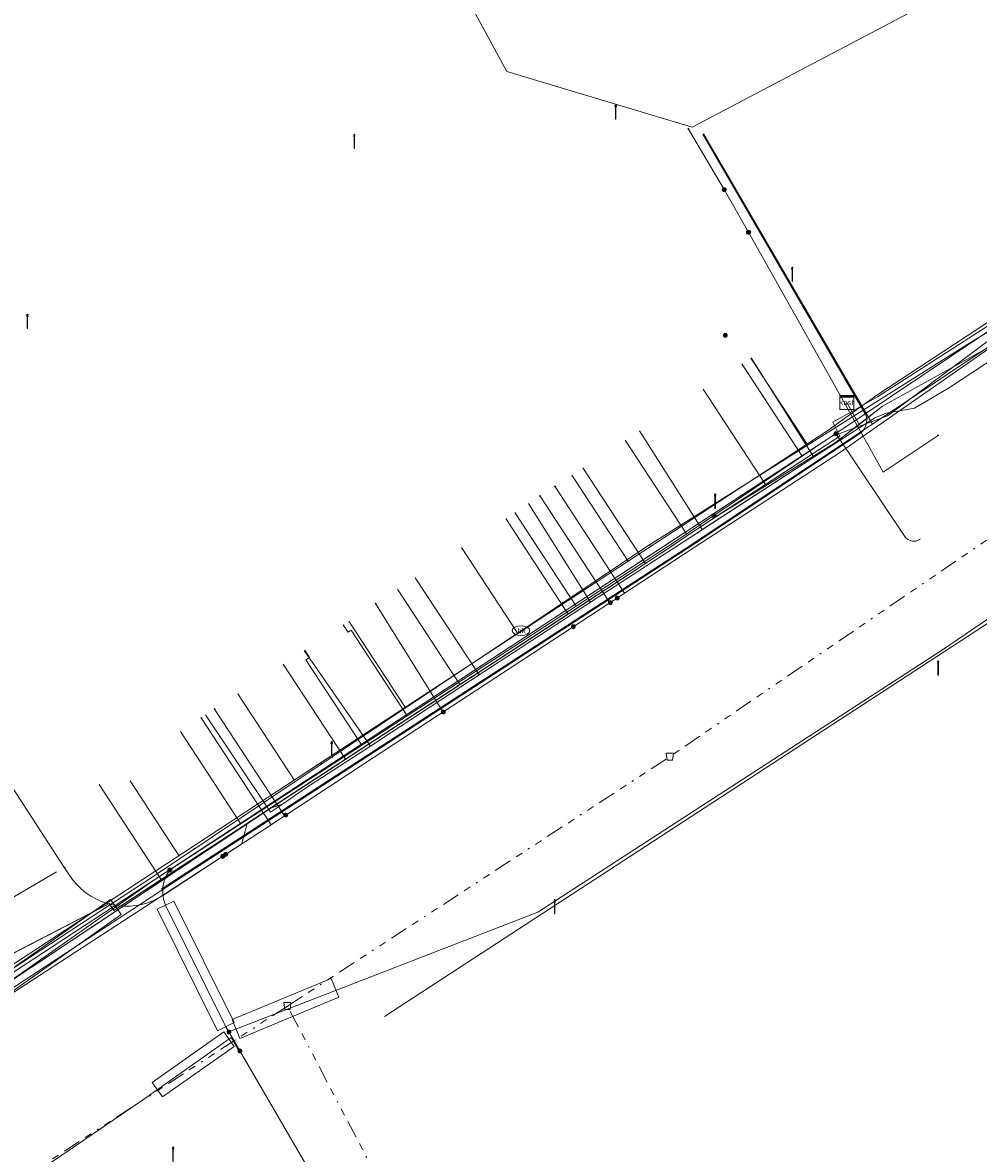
# Model space of a CAD drawing. Header units: metres. Extents: x 154975 to 155642, y 461260 to 461877.
# Tile 49 of 95: x 155363 to 155417, y 461466 to 461530. Entities that reach past the tile are written whole.
import ezdxf
from ezdxf.enums import TextEntityAlignment as Align
from ezdxf.lldxf.tags import DXFTag

# ---------------------------------------------------------------- set-up
doc = ezdxf.new("R2010")
doc.units = ezdxf.units.M
doc.linetypes.add('RI-OVERIG-SO', pattern=[17, 5, -2, 2, -2, 0, -2, 2, -2])
for name, color, linetype, lineweight, true_color in [('B-WE-KL-DATA-G', 3, 'KL-DATA-SO', 18, 0x00ff00), ('B-WE-KL-DATA_DUCT-G', 3, 'Continuous', 18, 0x00ff00), ('B-WE-KL-DATA_HULPSTUK-S', 3, 'Continuous', 18, 0x00ff00), ('B-WE-KL-DATA_KABELBED-G', 3, 'Continuous', 18, 0x00ff00), ('B-WE-KL-DATA_MANTELBUIS-G', 3, 'Continuous', 18, 0x00ff00), ('B-WE-KL-ET_LS-G', 1, 'KL-LS-SO', 18, 0xff0000), ('B-WE-KL-ET_LS-S', 1, 'Continuous', 18, 0xff0000), ('B-WE-KL-ET_LS_HULPSTUK-S', 1, 'Continuous', 18, 0xff0000), ('B-WE-KL-ET_LS_KABELBED-G', 1, 'Continuous', 18, 0xff0000), ('B-WE-KL-ET_LS_MANTELBUIS-G', 1, 'Continuous', 18, 0xff0000), ('B-WE-KL-ET_MS-G', 1, 'KL-MS-SO', 18, 0xff0000), ('B-WE-KL-ET_MS_MANTELBUIS-G', 1, 'Continuous', 18, 0xff0000), ('B-WE-KL-GAS_LD-G', 30, 'KL-GAS_LD-SO', 18, 0xff7f00), ('B-WE-KL-WATER-G', 5, 'KL-WATER-SO', 18, 0x0000ff), ('B-WE-KL-WATER-S', 5, 'Continuous', 18, 0x0000ff), ('B-WE-KL-WATER_HULPSTUK-S', 5, 'Continuous', 18, 0x0000ff), ('B-WE-RI-VRIJVERVAL-G', 6, 'RI-OVERIG-SO', 18, 0xff00ff), ('B-WE-RI-VRIJVERVAL_HULPSTUK-S', 6, 'Continuous', 18, 0xff00ff)]:
    doc.layers.add(name, color=color, linetype=linetype, lineweight=lineweight, true_color=true_color)
doc.layers.add('B-WE-OG-INFO-G', color=7, linetype='Continuous', lineweight=18)
doc.styles.add('NLCS-ISO', font='NLCS-ISO.ttf')
tags = doc.linetypes.add('KL-DATA-SO', pattern='A,4,-1,[101,NLCS.SHX,S=0.5,R=0,X=0,Y=0],-1,4,-1,["D",Standard,S=1,R=0,X=-0.25,Y=-0.5],-1.5', length=12.5).pattern_tags.tags
tags[18] = DXFTag(74, 10)
tags = doc.linetypes.add('KL-GAS_LD-SO', pattern='A,4,-1,[69,NLCS.SHX,S=0.5,R=0,X=0,Y=0],-1,4,-1,["L",Standard,S=1,R=0,X=0.25,Y=-0.5],-2', length=13).pattern_tags.tags
tags[18] = DXFTag(74, 10)
tags = doc.linetypes.add('KL-LS-SO', pattern='A,4,-1,[103,NLCS.SHX,S=0.75,R=0,X=0,Y=0],-1,4,-1,["L",Standard,S=1,R=0,X=0,Y=-0.5],-2', length=13).pattern_tags.tags
tags[18] = DXFTag(74, 10)
tags = doc.linetypes.add('KL-MS-SO', pattern='A,4,-1,[103,NLCS.SHX,S=0.75,R=0,X=0,Y=0],-1,4,-1,["M",Standard,S=1,R=0,X=0,Y=-0.5],-2', length=13).pattern_tags.tags
tags[18] = DXFTag(74, 10)
doc.linetypes.add('KL-WATER-SO', pattern='A,7,-0.5,[168,NLCS.SHX,S=0.75,R=0,X=0.75,Y=0],-2', length=9.5)

# ---------------------------------------------------------------- blocks, each defined once
blk = doc.blocks.new('SKL-WTB_HULP_MOF-SO')
at = {"linetype": 'ByBlock', "lineweight": 18}
h = blk.add_hatch(color=0, dxfattribs=at)
h.dxf.hatch_style = 1
h.paths.add_polyline_path([(-0.5625, 0, 1), (0.5625, 0, 1)])
at = {"color": 0, "linetype": 'ByBlock', "lineweight": 18}
blk.add_circle((0, 0), 0.5625, dxfattribs=at)
at = {"color": 0, "linetype": 'ByBlock', "lineweight": 18, "style": 'NLCS-ISO', "flags": 1}
for tag, p in [('TYPE', (1.5, 0)), ('OMSCHRIJVING', (1.5, -3)), ('LABEL', (1.5, -1.5))]:
    blk.add_attdef(tag, p, '', height=1, dxfattribs=at)
blk = doc.blocks.new('SKL-WTB_HULP_KAST-SO')
at = {"color": 0, "linetype": 'ByBlock', "lineweight": 18}
for points in [[(-2, 2), (2, 2), (2, 1.68), (-2, 1.68)], [(-2, 1.52), (2, 1.52), (2, -2), (-2, -2)]]:
    blk.add_lwpolyline(points, close=True, dxfattribs=at)
at = {"color": 0, "linetype": 'ByBlock', "lineweight": 18, "style": 'NLCS-ISO'}
blk.add_text('kast', height=1.5, dxfattribs=at).set_placement((0, 0), align=Align.MIDDLE_CENTER)
at = {"color": 0, "linetype": 'ByBlock', "lineweight": 18, "style": 'NLCS-ISO', "flags": 1}
for tag, p in [('TYPE', (2.5, 0)), ('OMSCHRIJVING', (2.5, -3)), ('LABEL', (2.5, -1.5))]:
    blk.add_attdef(tag, p, '', height=1, dxfattribs=at)
blk = doc.blocks.new('SKL-WATER_BRANDKRAAN_BRANDPUT-SO')
at = {"color": 0, "linetype": 'ByBlock', "lineweight": 18}
blk.add_ellipse((0, 0), major_axis=(2.5, 0), ratio=0.54, dxfattribs=at)
at = {"color": 0, "linetype": 'ByBlock', "lineweight": 18, "style": 'NLCS-ISO'}
blk.add_text('bk', height=1.5, dxfattribs=at).set_placement((0.16, 0), align=Align.MIDDLE_CENTER)
blk = doc.blocks.new('SKL-WTB_HULP_OVERIG-SO')
at = {"color": 0, "linetype": 'ByBlock', "lineweight": 18}
for points in [[(-0.14, 0.14), (0.14, -0.14)], [(0.14, 0.14), (-0.14, -0.14)]]:
    blk.add_lwpolyline(points, dxfattribs=at)
at = {"color": 0, "linetype": 'ByBlock', "lineweight": 18, "style": 'NLCS-ISO', "flags": 1}
for tag, p in [('TYPE', (1.5, 0)), ('OMSCHRIJVING', (1.5, -3)), ('LABEL', (1.5, -1.5))]:
    blk.add_attdef(tag, p, '', height=1, dxfattribs=at)
blk = doc.blocks.new('SRI-HULP_AFVOER_OPVANG-SO')
at = {"color": 0, "linetype": 'ByBlock', "lineweight": 18}
blk.add_lwpolyline([(-0.75, -1), (-1, 1), (1, 1), (0.75, -1)], close=True, dxfattribs=at)
at = {"color": 0, "linetype": 'ByBlock', "lineweight": 18, "style": 'NLCS-ISO', "flags": 1}
for tag, p in [('TYPE', (1.5, 0)), ('OMSCHRIJVING', (1.5, -3)), ('LABEL', (1.5, -1.5))]:
    blk.add_attdef(tag, p, '', height=1, dxfattribs=at)
blk = doc.blocks.new('SKL-ET_LS_MAST-SO')
for p, q in [((-0.05, 2.07), (0.05, 2.07)), ((-0.05, -2), (0.05, -2))]:
    blk.add_line(p, q)
for points in [[(-0.18, 1.76), (-0.22, 1.76), (-0.22, 1.84), (-0.18, 1.84), (-0.18, 1.79)], [(-0.18, 1.49), (-0.22, 1.49), (-0.22, 1.57), (-0.18, 1.57), (-0.18, 1.52)], [(-0.18, 1.79), (-0.05, 1.79)], [(-0.18, 1.76), (-0.05, 1.76)], [(-0.18, 1.52), (-0.05, 1.52)], [(-0.18, 1.49), (-0.05, 1.49)], [(-0.05, -2), (-0.05, 2.07)], [(0.05, -2), (0.05, 2.07)], [(0.18, 1.92), (0.05, 1.92)], [(0.18, 1.89), (0.05, 1.89)], [(0.18, 1.66), (0.05, 1.66)], [(0.18, 1.63), (0.05, 1.63)], [(0.18, 1.39), (0.05, 1.39)], [(0.18, 1.36), (0.05, 1.36)], [(0.18, 1.89), (0.22, 1.89), (0.22, 1.97), (0.18, 1.97), (0.18, 1.92)], [(0.18, 1.63), (0.22, 1.63), (0.22, 1.71), (0.18, 1.71), (0.18, 1.66)], [(0.18, 1.36), (0.22, 1.36), (0.22, 1.44), (0.18, 1.44), (0.18, 1.39)]]:
    blk.add_lwpolyline(points)

msp = doc.modelspace()

# ---------------------------------------------------------------- linework, layer by layer
at = {"layer": 'B-WE-KL-DATA-G', "ltscale": 0.2, "flags": 128}
for points in [[(155434.314, 461541.146), (155434.973, 461540.394), (155435.001, 461540.478), (155424.441, 461533.579), (155431.911, 461522.11), (155431.92, 461522.052), (155431.924, 461521.993), (155431.924, 461521.934), (155431.92, 461521.876), (155431.911, 461521.818), (155431.909, 461521.808), (155431.885, 461521.719), (155431.851, 461521.634), (155431.807, 461521.553), (155431.754, 461521.479), (155431.691, 461521.41), (155422.162, 461514.98), (155418.972, 461512.613), (155412.045, 461507.474), (155408.899, 461506.302), (155399.268, 461500), (155370.732, 461481.328), (155317.736, 461446.614), (155301.594, 461436.457), (155303.395, 461433.076), (155303.63, 461432.571), (155303.924, 461431.496), (155303.98, 461430.941), (155303.973, 461430.383), (155303.801, 461429.378), (155303.428, 461428.429), (155303.172, 461427.988), (155302.838, 461427.534), (155302.456, 461427.121), (155302.03, 461426.754), (155301.068, 461426.173), (155265.795, 461407.386), (155264.508, 461406.831), (155263.831, 461406.644), (155263.14, 461406.52), (155262.44, 461406.46), (155261.856, 461406.459), (155260.695, 461406.59), (155259.568, 461406.897), (155259.156, 461407.041), (155258.937, 461407.052), (155258.721, 461407.021), (155258.514, 461406.949), (155252.392, 461404.513), (155252.217, 461404.369), (155252.071, 461404.193), (155251.961, 461403.993), (155251.89, 461403.776), (155251.861, 461403.549), (155251.871, 461403.034), (155251.742, 461402.015), (155251.604, 461401.519), (155251.419, 461401.04), (155251.111, 461400.506), (155250.327, 461399.557), (155249.86, 461399.154), (155249.351, 461398.806), (155242.245, 461395.256), (155232.635, 461391.099), (155227.033, 461388.782)], [(155409.757, 461508.224), (155410.041, 461507.721), (155411.488, 461508.537), (155421.999, 461515.29), (155431.196, 461521.392), (155432.766, 461525.835), (155431.872, 461527.097), (155432.678, 461528.499), (155440.051, 461534.19), (155440.476, 461533.642), (155446.537, 461538.333), (155454.524, 461528.02), (155454.151, 461518.391), (155454.374, 461518.11), (155455.14, 461517.411), (155455.208, 461517.328), (155455.079, 461517.222), (155468.746, 461500), (155475.736, 461491.444), (155479.053, 461487.226), (155482.564, 461482.74), (155486.749, 461477.43), (155486.8, 461477.471), (155495.58, 461466.549), (155496.559, 461465.317), (155496.37, 461465.166), (155500, 461460.34), (155500.142, 461460.166), (155492.041, 461453.701), (155486.5, 461450.108), (155481.854, 461447.316), (155475.613, 461442.559), (155452.895, 461426.993), (155434.65, 461415.765), (155427.722, 461411.996), (155407.364, 461400.178), (155400.953, 461396.216), (155401.111, 461395.961)], [(155407.89, 461505.131), (155411.335, 461507.361), (155411.978, 461507.611), (155413.571, 461507.893), (155415.493, 461509.037), (155420.374, 461512.245), (155421.282, 461512.843), (155425.321, 461515.469), (155425.496, 461515.727), (155425.555, 461516.068), (155425.509, 461516.363), (155425.345, 461516.78), (155425.169, 461517.19), (155424.915, 461517.732), (155424.463, 461518.661), (155418.477, 461529.938), (155416.125, 461534.322)], [(155480.713, 461486.077), (155480.285, 461485.759), (155480.232, 461485.72), (155479.053, 461487.226), (155477.137, 461489.663), (155475.736, 461491.444), (155474.324, 461493.173), (155468.746, 461500), (155467.742, 461501.265), (155464.127, 461505.82), (155458.004, 461513.535), (155455.079, 461517.222), (155455.208, 461517.328), (155455.14, 461517.411), (155454.374, 461518.11), (155446.544, 461525.257), (155444.279, 461528.184), (155444.317, 461528.135), (155443.724, 461527.755), (155443.679, 461527.726), (155443.091, 461527.349), (155420.038, 461512.568), (155419.153, 461512.104), (155411.766, 461508.005), (155410.442, 461506.987), (155410.041, 461507.721), (155409.757, 461508.224)], [(155077.299, 461350.494), (155079.422, 461350.703), (155080.141, 461350.712), (155081.124, 461350.793), (155084.299, 461351.148), (155085.855, 461351.318), (155086.463, 461351.416), (155087.113, 461351.64), (155087.759, 461351.794), (155088.906, 461351.93), (155089.354, 461351.943), (155089.798, 461351.903), (155090.432, 461351.842), (155091.087, 461351.872), (155093.732, 461352.262), (155095.27, 461352.42), (155097.062, 461352.621), (155099.428, 461352.965), (155102.076, 461353.334), (155104.165, 461353.599), (155106.143, 461353.907), (155107.285, 461354.114), (155109.663, 461354.454), (155111.757, 461354.763), (155114.393, 461355.2), (155115.143, 461355.347), (155117.364, 461355.737), (155119.63, 461356.124), (155121.344, 461356.417), (155123.131, 461356.758), (155124.378, 461357.009), (155125.473, 461357.205), (155126.867, 461357.501), (155129.562, 461358.021), (155131.631, 461358.409), (155133.414, 461358.808), (155134.896, 461359.129), (155137.198, 461359.631), (155139.811, 461360.148), (155142.126, 461360.792), (155143.024, 461361.197), (155143.581, 461361.224), (155144.386, 461361.215), (155149.162, 461362.302), (155150.087, 461362.5), (155150.763, 461362.696), (155151.504, 461362.897), (155152.329, 461363.087), (155153.261, 461363.321), (155154.318, 461363.649), (155156.183, 461364.165), (155156.592, 461364.43), (155156.737, 461364.661), (155156.827, 461364.85), (155157.066, 461365.521), (155157.353, 461366.261), (155157.991, 461368.09), (155158.2, 461368.721), (155158.212, 461368.904), (155158.171, 461369.054), (155158.085, 461369.241), (155157.329, 461370.737), (155157.25, 461370.948), (155157.242, 461371.153), (155157.295, 461371.36), (155157.412, 461371.489), (155157.624, 461371.632), (155157.846, 461371.739), (155165.429, 461375.924), (155165.668, 461375.976), (155165.779, 461375.989), (155165.985, 461375.92), (155166.159, 461375.849), (155166.294, 461375.741), (155166.333, 461375.689), (155166.493, 461375.479), (155166.524, 461375.416), (155166.676, 461375.113), (155167.191, 461374.216), (155167.477, 461373.657), (155167.988, 461372.654), (155168.088, 461372.5), (155168.256, 461372.115), (155168.529, 461371.732), (155168.899, 461371.385), (155169.377, 461371.061), (155170.031, 461370.724), (155170.557, 461370.432), (155171.07, 461370.239), (155171.704, 461369.913), (155172.142, 461369.646), (155172.521, 461369.517), (155172.991, 461369.41), (155173.58, 461369.437), (155174.887, 461369.667), (155177.363, 461370.458), (155180.516, 461371.296), (155183.105, 461372.215), (155186.464, 461373.407), (155189.821, 461374.423), (155192.467, 461375.316), (155195.342, 461376.317), (155197.807, 461377.233), (155200.261, 461378.039), (155203.81, 461379.334), (155207.335, 461380.772), (155210.593, 461381.992), (155213.003, 461382.914), (155216.033, 461384.118), (155219.147, 461385.329), (155222.007, 461386.524), (155223.171, 461387.01), (155224.706, 461387.625), (155225.988, 461388.189), (155227.532, 461388.878), (155229.025, 461389.528), (155231.173, 461390.428), (155232.566, 461391.057), (155234.777, 461392.059), (155237.275, 461393.177), (155238.667, 461393.775), (155240.282, 461394.571), (155241.519, 461395.145), (155242.993, 461395.849), (155244.536, 461396.438), (155245.553, 461396.984), (155246.424, 461397.458), (155247.382, 461397.908), (155248.494, 461398.412), (155249.242, 461398.742), (155249.676, 461399.007), (155250.025, 461399.253), (155250.295, 461399.578), (155250.525, 461399.938), (155250.655, 461400.255), (155250.789, 461401.058), (155250.869, 461401.768), (155250.833, 461402.162), (155250.563, 461402.77), (155250.084, 461403.611), (155250.067, 461403.907), (155250.055, 461404.347), (155250.09, 461404.668), (155250.163, 461404.998), (155250.375, 461405.659), (155250.571, 461406.021), (155250.805, 461406.376), (155257.17, 461410.222), (155257.179, 461410.227), (155257.374, 461410.305), (155257.479, 461410.347), (155257.694, 461410.387), (155257.846, 461410.337), (155258.111, 461410.122), (155258.748, 461408.862), (155259.583, 461407.284), (155259.851, 461406.925), (155259.989, 461406.868), (155262.931, 461406.402), (155263.623, 461406.373), (155264.111, 461406.413), (155264.449, 461406.469), (155264.703, 461406.562), (155267.418, 461408.026), (155268.332, 461408.519), (155269.506, 461409.253), (155270.527, 461409.973), (155272.346, 461410.93), (155272.983, 461411.035), (155281.219, 461415.417), (155293.964, 461422.154), (155294.771, 461422.635), (155295.408, 461422.969), (155297.342, 461423.781), (155315.616, 461441.643), (155316.168, 461442.229), (155316.788, 461442.962), (155318.823, 461445.219), (155319.312, 461445.822), (155319.759, 461446.874), (155320.092, 461447.72), (155328.53, 461453.285), (155329.854, 461454.154), (155331.103, 461454.973), (155339.441, 461460.443), (155342.244, 461462.273), (155348.831, 461466.574), (155352.793, 461469.161), (155354.84, 461470.497), (155355.253, 461471.029), (155355.875, 461471.384), (155356.217, 461471.447), (155357.036, 461471.919), (155357.907, 461472.497), (155358.802, 461473.153), (155360.043, 461473.889), (155360.356, 461474.137), (155377.248, 461485.345), (155377.918, 461485.583), (155379.28, 461486.518), (155382.893, 461488.852), (155384.062, 461489.608), (155389.008, 461492.859), (155390.947, 461494.133), (155395.289, 461496.956), (155401.557, 461501.032), (155407.89, 461505.131), (155411.335, 461507.361), (155411.978, 461507.611), (155413.571, 461507.893), (155415.493, 461509.037), (155420.374, 461512.245), (155420.894, 461512.152), (155422.035, 461512.234), (155444.268, 461525.577), (155445.232, 461526.491), (155445.706, 461526.599), (155445.981, 461526.593), (155446.257, 461526.526), (155446.554, 461526.25), (155447.427, 461525.175), (155448.143, 461524.306), (155448.642, 461523.723), (155449.157, 461523.176), (155449.993, 461522.165), (155451.486, 461520.595), (155453.151, 461518.983), (155454.722, 461517.176), (155456.23, 461515.366), (155457.167, 461514.121), (155459.015, 461511.794), (155461.257, 461509.022), (155463.601, 461506.061), (155467.359, 461501.311), (155470.788, 461497.058), (155472.954, 461494.336), (155475.237, 461491.496), (155475.817, 461490.737), (155476.388, 461489.969), (155478.46, 461487.381), (155479.767, 461485.663), (155480.829, 461484.229), (155481.745, 461483.106), (155482.438, 461482.226), (155483.637, 461480.658), (155485.017, 461478.923), (155486.494, 461477.039), (155487.641, 461475.708), (155488.531, 461474.658), (155490.117, 461472.938), (155491.707, 461471.195), (155492.655, 461470.196), (155493.796, 461468.999), (155495.445, 461467.211), (155497.385, 461465.175), (155498.14, 461464.383), (155499.592, 461462.844), (155500.434, 461461.959), (155501.395, 461460.881), (155502.248, 461459.895), (155503.013, 461458.939), (155503.66, 461458.16), (155504.526, 461457.115), (155507.303, 461453.581), (155508.173, 461452.516), (155508.263, 461452.066), (155508.476, 461451.799), (155509.283, 461450.547), (155544.6, 461394.515), (155544.828, 461394.114), (155545.038, 461393.969), (155545.284, 461393.955), (155545.459, 461394.044), (155545.735, 461394.232), (155545.876, 461394.488), (155545.953, 461394.939), (155546.152, 461395.278), (155546.256, 461395.473), (155546.452, 461395.733), (155546.652, 461395.966), (155547.621, 461396.554), (155584.621, 461415.895), (155585.682, 461416.057), (155586.933, 461416.23), (155587.777, 461416.426), (155588.337, 461416.564), (155589.201, 461416.779), (155589.879, 461416.913), (155590.547, 461416.885), (155591.192, 461416.844), (155591.636, 461416.816), (155591.994, 461416.794), (155592.421, 461416.848), (155592.813, 461416.939), (155593.07, 461417.002), (155594.641, 461417.812), (155595.924, 461418.432), (155596.074, 461418.377), (155596.277, 461418.198), (155596.475, 461417.918), (155596.638, 461417.611), (155600.008, 461411.858), (155600.311, 461411.8), (155600.608, 461411.857), (155600.983, 461411.992), (155602.369, 461412.782), (155604.026, 461413.744), (155604.827, 461414.171), (155606.114, 461414.954), (155608.155, 461416.099), (155614.895, 461419.934), (155621.706, 461423.799), (155622.876, 461424.385), (155625.881, 461426.142), (155631.474, 461429.345)], [(155360.356, 461474.137), (155377.149, 461485.28), (155377.248, 461485.345), (155377.769, 461485.524), (155377.918, 461485.583), (155379.28, 461486.518), (155382.893, 461488.852), (155384.062, 461489.608), (155389.008, 461492.859), (155390.947, 461494.133), (155395.289, 461496.956), (155401.557, 461501.032), (155401.597, 461501.057), (155407.89, 461505.131), (155411.335, 461507.361), (155411.978, 461507.611), (155413.571, 461507.893), (155415.493, 461509.037), (155420.374, 461512.245)], [(155404.358, 461510.741), (155407.89, 461505.131)], [(155354.664, 461486.244), (155354.929, 461486.386), (155358.111, 461480.444), (155358.865, 461479.152), (155359.447, 461477.697), (155359.292, 461476.08), (155358.981, 461475.231), (155368.155, 461479.967), (155368.407, 461479.581), (155399.715, 461500), (155400.778, 461500.75), (155405.166, 461503.603), (155401.655, 461508.972)], [(155409.757, 461508.224), (155410.041, 461507.721), (155408.965, 461507.115), (155409.358, 461506.328), (155400.778, 461500.75), (155399.715, 461500), (155368.407, 461479.581), (155368.155, 461479.967), (155358.981, 461475.231), (155358.716, 461474.508), (155358.047, 461473.452), (155353.532, 461470.157), (155308.3, 461440.558), (155301.71, 461436.001), (155303.042, 461432.888), (155303.611, 461430.752), (155303.447, 461428.896), (155302.354, 461427.649), (155300.879, 461426.525), (155264.368, 461407.079), (155263.283, 461406.759), (155261.844, 461406.727), (155260.602, 461407.119), (155259.719, 461407.544), (155258.804, 461408.493), (155257.772, 461409.691), (155257.539, 461410.137), (155249.159, 461405.499), (155234.775, 461430.443), (155204.229, 461483.886), (155197.269, 461494.391), (155196.73, 461495.33), (155196.296, 461495.081)], [(155354.664, 461486.244), (155354.929, 461486.386), (155358.111, 461480.444), (155358.865, 461479.152), (155359.447, 461477.697), (155359.292, 461476.08), (155358.981, 461475.231), (155368.155, 461479.967), (155368.407, 461479.581), (155399.715, 461500), (155400.778, 461500.75), (155409.358, 461506.328), (155408.965, 461507.115), (155410.041, 461507.721), (155409.757, 461508.224)], [(155401.597, 461501.057), (155398.068, 461506.625)], [(155407.89, 461505.131), (155401.597, 461501.057)], [(155394.873, 461504.54), (155398.404, 461499.145), (155368.407, 461479.581), (155368.155, 461479.967), (155358.981, 461475.231), (155359.292, 461476.08), (155359.447, 461477.697), (155358.865, 461479.152), (155358.111, 461480.444), (155354.929, 461486.386), (155354.664, 461486.244)], [(155391.801, 461502.524), (155395.289, 461496.956)], [(155354.664, 461486.244), (155354.929, 461486.386), (155358.111, 461480.444), (155358.865, 461479.152), (155359.447, 461477.697), (155359.292, 461476.08), (155358.981, 461475.231), (155368.155, 461479.967), (155368.407, 461479.581), (155394.028, 461496.291), (155390.512, 461501.681)], [(155395.289, 461496.956), (155401.557, 461501.032), (155401.597, 461501.057)], [(155389.008, 461492.859), (155385.411, 461498.343)], [(155354.664, 461486.244), (155354.929, 461486.386), (155358.111, 461480.444), (155358.865, 461479.152), (155359.447, 461477.697), (155359.292, 461476.08), (155358.981, 461475.231), (155368.155, 461479.967), (155368.407, 461479.581), (155387.928, 461492.313), (155384.408, 461497.692)], [(155395.289, 461496.956), (155390.947, 461494.133), (155389.008, 461492.859)], [(155382.893, 461488.852), (155379.139, 461494.239)], [(155354.664, 461486.244), (155354.929, 461486.386), (155358.111, 461480.444), (155358.865, 461479.152), (155359.447, 461477.697), (155359.292, 461476.08), (155358.981, 461475.231), (155368.155, 461479.967), (155368.407, 461479.581), (155381.475, 461488.104), (155377.962, 461493.474)], [(155382.893, 461488.852), (155384.062, 461489.608), (155389.008, 461492.859)], [(155373.59, 461490.608), (155377.149, 461485.28), (155377.252, 461485.126), (155377.918, 461485.583), (155379.28, 461486.518), (155382.893, 461488.852)], [(155354.664, 461486.244), (155354.929, 461486.386), (155358.111, 461480.444), (155358.865, 461479.152), (155359.447, 461477.697), (155359.292, 461476.08), (155358.981, 461475.231), (155368.155, 461479.967), (155368.407, 461479.581), (155371.083, 461481.326), (155367.586, 461486.679)]]:
    msp.add_lwpolyline(points, dxfattribs=at)
at = {"layer": 'B-WE-KL-DATA_DUCT-G', "ltscale": 0.2, "flags": 128}
for points in [[(155376.031, 461484.553), (155398.404, 461499.145), (155402.176, 461501.659), (155409.118, 461505.969), (155411.766, 461508.005), (155419.153, 461512.104), (155420.038, 461512.568), (155443.679, 461527.726)], [(155376.031, 461484.553), (155398.404, 461499.145), (155402.176, 461501.659), (155409.118, 461505.969), (155411.766, 461508.005), (155419.153, 461512.104), (155420.038, 461512.568), (155443.679, 461527.726)], [(155376.031, 461484.553), (155398.404, 461499.145), (155402.176, 461501.659), (155409.118, 461505.969), (155411.766, 461508.005), (155419.153, 461512.104), (155420.038, 461512.568), (155443.679, 461527.726)], [(155376.031, 461484.553), (155398.404, 461499.145), (155402.176, 461501.659), (155409.118, 461505.969), (155411.766, 461508.005), (155419.153, 461512.104), (155420.038, 461512.568), (155443.679, 461527.726)], [(155376.031, 461484.553), (155398.404, 461499.145), (155402.176, 461501.659), (155409.118, 461505.969), (155411.766, 461508.005), (155419.153, 461512.104), (155420.038, 461512.568), (155443.679, 461527.726)], [(155376.031, 461484.553), (155398.404, 461499.145), (155402.176, 461501.659), (155409.118, 461505.969), (155411.766, 461508.005), (155419.153, 461512.104), (155420.038, 461512.568), (155443.679, 461527.726)], [(155376.031, 461484.553), (155398.404, 461499.145), (155402.176, 461501.659), (155409.118, 461505.969), (155411.766, 461508.005), (155419.153, 461512.104), (155420.038, 461512.568), (155443.679, 461527.726)], [(155376.031, 461484.553), (155398.404, 461499.145), (155402.176, 461501.659), (155409.118, 461505.969), (155411.766, 461508.005), (155419.153, 461512.104), (155420.038, 461512.568), (155443.679, 461527.726)], [(155376.031, 461484.553), (155398.404, 461499.145), (155402.176, 461501.659), (155409.118, 461505.969), (155411.766, 461508.005), (155419.153, 461512.104), (155420.038, 461512.568), (155443.679, 461527.726)], [(155376.031, 461484.553), (155398.404, 461499.145), (155402.176, 461501.659), (155409.118, 461505.969), (155411.766, 461508.005), (155419.153, 461512.104), (155420.038, 461512.568), (155443.679, 461527.726)], [(155376.031, 461484.553), (155398.404, 461499.145), (155402.176, 461501.659), (155409.118, 461505.969), (155411.766, 461508.005), (155419.153, 461512.104), (155420.038, 461512.568), (155443.679, 461527.726)], [(155376.031, 461484.553), (155398.404, 461499.145), (155402.176, 461501.659), (155409.118, 461505.969), (155411.766, 461508.005), (155419.153, 461512.104), (155420.038, 461512.568), (155443.679, 461527.726)], [(155376.031, 461484.553), (155398.404, 461499.145), (155402.176, 461501.659), (155409.118, 461505.969), (155411.766, 461508.005), (155419.153, 461512.104), (155420.038, 461512.568), (155443.679, 461527.726)], [(155376.031, 461484.553), (155398.404, 461499.145), (155402.176, 461501.659), (155409.118, 461505.969), (155411.766, 461508.005), (155419.153, 461512.104), (155420.038, 461512.568), (155443.091, 461527.349)], [(155376.031, 461484.553), (155375.936, 461484.491), (155375.63, 461483.338), (155357.899, 461471.821), (155355.845, 461471.671), (155330.585, 461455.065), (155330.54, 461455.112), (155318.174, 461447.02)], [(155318.174, 461447.02), (155318.226, 461446.94), (155355.845, 461471.671), (155357.899, 461471.821), (155375.63, 461483.338), (155375.936, 461484.491), (155376.031, 461484.553)], [(155376.031, 461484.553), (155375.936, 461484.491), (155375.63, 461483.338), (155357.899, 461471.821), (155355.845, 461471.671), (155330.585, 461455.065), (155330.54, 461455.112), (155318.174, 461447.02)], [(155376.031, 461484.553), (155375.936, 461484.491), (155375.63, 461483.338), (155357.899, 461471.821), (155355.845, 461471.671), (155330.585, 461455.065), (155330.54, 461455.112), (155318.174, 461447.02)], [(155376.031, 461484.553), (155375.936, 461484.491), (155375.63, 461483.338), (155357.899, 461471.821), (155355.845, 461471.671), (155330.585, 461455.065), (155330.54, 461455.112), (155318.174, 461447.02)], [(155376.031, 461484.553), (155375.936, 461484.491), (155375.63, 461483.338), (155357.899, 461471.821), (155355.845, 461471.671), (155330.585, 461455.065), (155330.54, 461455.112), (155318.174, 461447.02)], [(155376.031, 461484.553), (155375.936, 461484.491), (155375.63, 461483.338), (155357.899, 461471.821), (155355.845, 461471.671), (155330.585, 461455.065), (155330.54, 461455.112), (155318.174, 461447.02)], [(155376.031, 461484.553), (155375.936, 461484.491), (155375.63, 461483.338), (155357.899, 461471.821), (155355.845, 461471.671), (155330.585, 461455.065), (155330.54, 461455.112), (155318.174, 461447.02)], [(155376.031, 461484.553), (155375.936, 461484.491), (155375.63, 461483.338), (155357.899, 461471.821), (155355.845, 461471.671), (155330.585, 461455.065), (155330.54, 461455.112), (155318.174, 461447.02)], [(155376.031, 461484.553), (155375.936, 461484.491), (155375.63, 461483.338), (155357.899, 461471.821), (155355.845, 461471.671), (155330.585, 461455.065), (155330.54, 461455.112), (155318.174, 461447.02)], [(155376.031, 461484.553), (155375.936, 461484.491), (155375.63, 461483.338), (155357.899, 461471.821), (155355.845, 461471.671), (155330.585, 461455.065), (155330.54, 461455.112), (155318.174, 461447.02)], [(155376.031, 461484.553), (155375.936, 461484.491), (155375.63, 461483.338), (155357.899, 461471.821), (155355.845, 461471.671), (155330.585, 461455.065), (155330.54, 461455.112), (155318.174, 461447.02)], [(155376.031, 461484.553), (155375.936, 461484.491), (155375.63, 461483.338), (155357.899, 461471.821), (155355.845, 461471.671), (155330.585, 461455.065), (155330.54, 461455.112), (155318.174, 461447.02)], [(155376.031, 461484.553), (155375.936, 461484.491), (155375.63, 461483.338), (155357.899, 461471.821), (155355.845, 461471.671), (155330.585, 461455.065), (155330.54, 461455.112), (155318.174, 461447.02)]]:
    msp.add_lwpolyline(points, dxfattribs=at)
at = {"layer": 'B-WE-KL-DATA_KABELBED-G', "ltscale": 0.2, "flags": 128}
for points in [[(155410.041, 461507.721), (155411.488, 461508.537), (155421.999, 461515.29), (155431.196, 461521.392), (155432.766, 461525.835), (155431.872, 461527.097), (155432.678, 461528.499), (155433.228, 461528.923)], [(155341.305, 461525.942), (155343.593, 461521.695), (155347.181, 461514.997), (155355.091, 461500), (155360.245, 461490.231), (155361.964, 461487.603), (155365.636, 461481.991)], [(155402.845, 461520.224), (155400.821, 461523.64)], [(155404.209, 461517.817), (155402.845, 461520.224)], [(155414.898, 461506.365), (155411.808, 461504.297), (155410.672, 461506.318), (155404.209, 461517.817)], [(155365.636, 461481.991), (155365.93, 461481.543), (155366.124, 461481.273), (155366.341, 461481.021), (155366.579, 461480.79), (155366.836, 461480.579), (155367.11, 461480.392), (155367.4, 461480.23), (155367.703, 461480.093), (155368.017, 461479.983), (155368.339, 461479.901), (155368.667, 461479.847), (155368.998, 461479.823), (155369.33, 461479.827), (155369.661, 461479.86), (155369.987, 461479.921), (155370.307, 461480.011), (155370.618, 461480.128), (155370.917, 461480.272), (155371.203, 461480.442), (155374.605, 461482.667), (155377.279, 461484.417), (155378.029, 461484.908), (155378.111, 461484.961), (155386.711, 461490.588), (155386.749, 461490.613), (155396.393, 461496.924), (155396.806, 461497.194), (155397.219, 461497.464), (155401.094, 461500), (155409.446, 461505.465), (155410.672, 461506.318), (155422.387, 461514.472)], [(155410.442, 461506.987), (155411.766, 461508.005), (155419.153, 461512.104)], [(155405.166, 461503.603), (155401.655, 461508.972)], [(155409.757, 461508.224), (155410.041, 461507.721)], [(155405.166, 461503.603), (155409.358, 461506.328), (155408.965, 461507.115), (155410.041, 461507.721)], [(155410.041, 461507.721), (155410.442, 461506.987)], [(155402.176, 461501.659), (155409.118, 461505.969), (155410.442, 461506.987)], [(155394.873, 461504.54), (155398.404, 461499.145)], [(155396.806, 461497.194), (155397.219, 461497.464), (155393.287, 461503.497)], [(155402.176, 461501.659), (155405.166, 461503.603)], [(155396.806, 461497.194), (155396.393, 461496.924), (155392.451, 461502.949)], [(155394.028, 461496.291), (155390.512, 461501.681)], [(155398.404, 461499.145), (155402.176, 461501.659)], [(155394.028, 461496.291), (155398.404, 461499.145)], [(155387.928, 461492.313), (155384.408, 461497.692)], [(155386.987, 461490.77), (155383.176, 461496.881)], [(155387.928, 461492.313), (155394.028, 461496.291)], [(155381.475, 461488.104), (155377.962, 461493.474)], [(155381.475, 461488.104), (155387.928, 461492.313)], [(155386.987, 461490.77), (155386.749, 461490.613), (155386.711, 461490.588), (155378.111, 461484.961), (155378.029, 461484.908), (155374.09, 461490.936)], [(155378.111, 461484.961), (155378.029, 461484.908), (155377.279, 461484.417), (155373.339, 461490.441)], [(155376.031, 461484.553), (155381.475, 461488.104)], [(155371.083, 461481.326), (155367.586, 461486.679)], [(155375.936, 461484.491), (155376.031, 461484.553)], [(155371.083, 461481.326), (155375.936, 461484.491)], [(155375.63, 461483.338), (155375.936, 461484.491)], [(155357.899, 461471.821), (155375.63, 461483.338)], [(155360, 461478.729), (155365.184, 461481.762)], [(155367.687, 461479.726), (155368.155, 461479.967), (155368.407, 461479.581), (155371.083, 461481.326)], [(155360.612, 461476.073), (155367.687, 461479.726)]]:
    msp.add_lwpolyline(points, dxfattribs=at)
at = {"layer": 'B-WE-KL-DATA_MANTELBUIS-G', "ltscale": 0.2, "flags": 128}
for points in [[(155377.248, 461485.345), (155357.906, 461472.497)], [(155357.899, 461471.821), (155375.63, 461483.338)], [(155360, 461478.729), (155365.184, 461481.762)], [(155360.612, 461476.073), (155367.687, 461479.726)]]:
    msp.add_lwpolyline(points, dxfattribs=at)
at = {"layer": 'B-WE-KL-ET_LS-G', "ltscale": 0.2, "flags": 128}
for points in [[(155437.36, 461582.916), (155436.686, 461583.972), (155428.384, 461578.713), (155422.654, 461574.849), (155413.476, 461568.979), (155409.001, 461565.136), (155401.969, 461560.562), (155416.386, 461533.84), (155425.231, 461517.257), (155409.141, 461506.464)], [(155416.305, 461567.36), (155416.354, 461567.165), (155416.341, 461566.968), (155416.312, 461566.874), (155416.225, 461566.714), (155416.097, 461566.585), (155403.194, 461558.186), (155413.206, 461539.629), (155417.176, 461532.252), (155401.027, 461523.751), (155390.573, 461526.874), (155380.096, 461546.138), (155335.481, 461522.226), (155337.607, 461518.259)], [(155318.393, 461445.61), (155356.284, 461471.001), (155372.26, 461481.485), (155400.789, 461500), (155410.585, 461506.523), (155410.746, 461506.756), (155410.847, 461506.98), (155410.871, 461507.08), (155410.884, 461507.286), (155410.85, 461507.489), (155401.624, 461523.34)], [(155411.195, 461506.991), (155401.667, 461523.365)], [(155371.088, 461480.784), (155400.698, 461500), (155420.655, 461513.29)], [(155403.831, 461510.396), (155407.239, 461505.188)], [(155449.698, 461502.391), (155439.058, 461506.264), (155438.284, 461506.526), (155437.756, 461506.652), (155437.129, 461506.751), (155436.321, 461506.798), (155435.681, 461506.773), (155435.07, 461506.698), (155434.426, 461506.562), (155433.801, 461506.371), (155432.93, 461505.998), (155432.299, 461505.64), (155423.577, 461500), (155415.158, 461494.278), (155392.325, 461479.478), (155374.898, 461472.739)], [(155409.141, 461506.464), (155402.259, 461501.848)], [(155409.141, 461506.464), (155413.063, 461500.618), (155413.204, 461500.495), (155413.375, 461500.42), (155413.468, 461500.403), (155413.658, 461500.412), (155413.75, 461500.439), (155413.914, 461500.533)], [(155397.258, 461506.095), (155400.715, 461500.813)], [(155402.259, 461501.848), (155400.057, 461500.371), (155394.481, 461496.741), (155371.569, 461481.871)], [(155391.028, 461502.018), (155394.481, 461496.741)], [(155381.351, 461495.687), (155381.625, 461495.268), (155381.792, 461495.378), (155384.949, 461490.553)], [(155379.175, 461494.263), (155379.339, 461494.012)], [(155379.339, 461494.012), (155379.449, 461493.845), (155379.241, 461493.709), (155382.39, 461488.893)], [(155372.166, 461489.677), (155375.574, 461484.47)], [(155371.569, 461481.871), (155370.732, 461481.328), (155360.157, 461473.93), (155356.229, 461471.085), (155315.06, 461444.146)], [(155374.898, 461472.739), (155374.729, 461473.03), (155371.322, 461479.879), (155371.215, 461480.213), (155371.167, 461480.56), (155371.18, 461480.909), (155371.253, 461481.252), (155371.384, 461481.576), (155371.569, 461481.871)], [(155375.526, 461471.66), (155374.898, 461472.739)], [(155324.722, 461431.654), (155330.999, 461438.164), (155336.628, 461444.313), (155342.212, 461449.652), (155352.998, 461457.715), (155362.534, 461463.77), (155370.028, 461468.893), (155375.031, 461472.412), (155375.485, 461471.631), (155375.526, 461471.66)], [(155412.848, 461404.509), (155408.724, 461410.994), (155404.313, 461419.448), (155384.553, 461456.131), (155375.526, 461471.66)]]:
    msp.add_lwpolyline(points, dxfattribs=at)
at = {"layer": 'B-WE-KL-ET_LS_KABELBED-G', "ltscale": 0.2, "flags": 128}
msp.add_lwpolyline([(155383.682, 461473.61), (155421.158, 461498.015), (155425.775, 461500.731), (155432.553, 461503.867), (155432.847, 461503.97), (155433.149, 461504.051), (155433.456, 461504.108), (155433.766, 461504.141), (155434.078, 461504.15), (155434.39, 461504.136), (155434.7, 461504.097), (155435.006, 461504.034), (155435.306, 461503.949), (155435.599, 461503.84), (155435.882, 461503.709), (155436.155, 461503.557), (155436.415, 461503.385), (155436.661, 461503.193), (155436.892, 461502.982), (155437.106, 461502.754)], dxfattribs=at)
at = {"layer": 'B-WE-KL-ET_LS_MANTELBUIS-G', "ltscale": 0.2, "flags": 128}
for points in [[(155368.822, 461479.351), (155368.218, 461480.209), (155359.869, 461474.338), (155360.473, 461473.48), (155368.822, 461479.351)], [(155374.259, 461472.796), (155375.199, 461473.264), (155371.792, 461480.114), (155370.852, 461479.646), (155374.259, 461472.796)], [(155375.524, 461472.364), (155381.1, 461474.689), (155380.668, 461475.755), (155375.092, 461473.43), (155375.524, 461472.364)], [(155375.196, 461471.916), (155374.62, 461472.734), (155370.579, 461469.892), (155371.155, 461469.074), (155375.196, 461471.916)]]:
    msp.add_lwpolyline(points, dxfattribs=at)
at = {"layer": 'B-WE-KL-ET_MS-G', "ltscale": 0.2, "flags": 128}
msp.add_lwpolyline([(155418.972, 461512.613), (155412.045, 461507.474), (155408.899, 461506.302), (155370.732, 461481.328), (155317.736, 461446.614), (155301.594, 461436.457), (155303.395, 461433.076), (155303.63, 461432.571), (155303.924, 461431.496), (155303.98, 461430.941), (155303.973, 461430.383), (155303.801, 461429.378), (155303.428, 461428.429), (155303.172, 461427.988), (155302.838, 461427.534), (155302.456, 461427.121), (155302.03, 461426.754), (155301.068, 461426.173), (155265.795, 461407.386), (155264.508, 461406.831), (155263.831, 461406.644), (155263.14, 461406.52), (155262.44, 461406.46), (155261.856, 461406.459), (155260.695, 461406.59), (155259.568, 461406.897), (155259.156, 461407.041), (155258.937, 461407.052), (155258.721, 461407.021), (155252.392, 461404.513), (155252.217, 461404.369), (155252.071, 461404.193), (155251.961, 461403.993), (155251.89, 461403.776), (155251.861, 461403.549), (155251.871, 461403.034), (155251.742, 461402.015), (155251.604, 461401.519), (155251.419, 461401.04), (155251.111, 461400.506), (155250.327, 461399.557), (155249.86, 461399.154), (155249.351, 461398.806), (155242.245, 461395.256), (155232.635, 461391.099), (155222.96, 461387.097), (155218.099, 461385.154), (155214.327, 461383.677), (155210.545, 461382.223), (155206.755, 461380.793), (155199.148, 461378.003), (155194.62, 461376.392), (155190.081, 461374.815), (155180.967, 461371.761), (155176.394, 461370.284), (155175.637, 461370.108), (155174.866, 461369.997), (155174.089, 461369.952), (155173.311, 461369.974), (155172.538, 461370.063), (155170.92, 461370.474), (155170.147, 461370.79), (155169.405, 461371.176), (155168.703, 461371.628), (155168.109, 461372.087), (155167.046, 461373.146), (155166.172, 461374.366), (155166.082, 461374.523), (155165.965, 461374.661), (155165.823, 461374.774), (155165.489, 461374.91), (155165.309, 461374.928), (155165.129, 461374.911), (155164.955, 461374.861), (155159.493, 461371.839), (155159.268, 461371.643), (155159.086, 461371.409), (155158.869, 461370.857), (155158.844, 461370.561), (155158.875, 461370.265), (155159.079, 461369.36), (155159.112, 461368.73), (155159.06, 461368.1), (155158.925, 461367.484), (155158.709, 461366.89), (155158.366, 461366.251), (155157.929, 461365.672), (155157.408, 461365.167), (155156.817, 461364.747), (155156.167, 461364.421), (155142.981, 461361.189), (155139.142, 461360.349), (155131.446, 461358.739), (155127.59, 461357.971), (155123.73, 461357.228), (155118.626, 461356.283), (155113.515, 461355.382), (155108.396, 461354.523), (155094.258, 461352.38), (155086.528, 461351.323), (155078.703, 461350.406), (155078.498, 461350.397)], dxfattribs=at)
at = {"layer": 'B-WE-KL-ET_MS_MANTELBUIS-G', "ltscale": 0.2, "flags": 128}
msp.add_lwpolyline([(155368.822, 461479.351), (155368.218, 461480.209), (155359.869, 461474.338), (155360.473, 461473.48), (155368.822, 461479.351)], dxfattribs=at)
at = {"layer": 'B-WE-KL-GAS_LD-G', "ltscale": 0.2, "flags": 128}
for points in [[(155360.611, 461475.163), (155397.421, 461499.271), (155408.68, 461506.637), (155411.442, 461508.625), (155424.753, 461517.368), (155421.951, 461523.057)], [(155404.333, 461510.724), (155407.509, 461505.871)], [(155394.246, 461504.124), (155397.421, 461499.271)], [(155388.016, 461500.048), (155391.193, 461495.192)], [(155381.67, 461495.895), (155384.848, 461491.037)], [(155375.41, 461491.799), (155378.59, 461486.939)], [(155369.325, 461486.896), (155372.086, 461482.679)]]:
    msp.add_lwpolyline(points, dxfattribs=at)
at = {"layer": 'B-WE-KL-WATER-G', "ltscale": 0.2, "flags": 128}
for points in [[(155391.38, 461495.356), (155398.47, 461500.095), (155416.725, 461511.603), (155425.613, 461516.969), (155420.974, 461525.408)], [(155383.221, 461489.907), (155391.38, 461495.356)], [(155380.726, 461488.242), (155383.221, 461489.907)], [(155361.387, 461475.446), (155370.622, 461481.495), (155380.726, 461488.242)]]:
    msp.add_lwpolyline(points, dxfattribs=at)
at = {"layer": 'B-WE-OG-INFO-G', "ltscale": 0.2, "flags": 128}
msp.add_lwpolyline([(155357.905, 461472.495), (155377.245, 461485.345)], dxfattribs=at)
at = {"layer": 'B-WE-RI-VRIJVERVAL-G', "ltscale": 0.2, "flags": 128}
for points in [[(155444.8, 461519.03), (155399.77, 461488.25)], [(155378.2, 461474.19), (155399.77, 461488.25)], [(155378.2, 461474.19), (155353.31, 461458)], [(155404.84, 461423.41), (155378.2, 461474.19)]]:
    msp.add_lwpolyline(points, dxfattribs=at)

# ---------------------------------------------------------------- block references
at = {"layer": 'B-WE-KL-DATA_HULPSTUK-S', "xscale": 0.2, "yscale": 0.2, "zscale": 0.2}
for name, p in [('SKL-WTB_HULP_OVERIG-SO', (155400.821, 461523.64)), ('SKL-WTB_HULP_MOF-SO', (155402.845, 461520.224)), ('SKL-WTB_HULP_OVERIG-SO', (155402.845, 461520.224)), ('SKL-WTB_HULP_OVERIG-SO', (155402.845, 461520.224)), ('SKL-WTB_HULP_MOF-SO', (155404.209, 461517.817)), ('SKL-WTB_HULP_OVERIG-SO', (155404.209, 461517.817)), ('SKL-WTB_HULP_OVERIG-SO', (155404.209, 461517.817)), ('SKL-WTB_HULP_MOF-SO', (155402.9, 461512)), ('SKL-WTB_HULP_KAST-SO', (155409.757, 461508.224)), ('SKL-WTB_HULP_OVERIG-SO', (155414.898, 461506.365)), ('SKL-WTB_HULP_OVERIG-SO', (155393.287, 461503.497)), ('SKL-WTB_HULP_OVERIG-SO', (155392.451, 461502.949)), ('SKL-WTB_HULP_MOF-SO', (155396.806, 461497.194)), ('SKL-WTB_HULP_OVERIG-SO', (155383.176, 461496.881)), ('SKL-WTB_HULP_MOF-SO', (155396.421, 461496.943)), ('SKL-WTB_HULP_OVERIG-SO', (155396.806, 461497.194)), ('SKL-WTB_HULP_OVERIG-SO', (155396.806, 461497.194)), ('SKL-WTB_HULP_MOF-SO', (155394.329, 461495.574)), ('SKL-WTB_HULP_OVERIG-SO', (155374.09, 461490.936)), ('SKL-WTB_HULP_OVERIG-SO', (155373.339, 461490.441)), ('SKL-WTB_HULP_MOF-SO', (155386.987, 461490.77)), ('SKL-WTB_HULP_OVERIG-SO', (155386.987, 461490.77)), ('SKL-WTB_HULP_OVERIG-SO', (155386.987, 461490.77)), ('SKL-WTB_HULP_MOF-SO', (155378.111, 461484.961)), ('SKL-WTB_HULP_OVERIG-SO', (155378.111, 461484.961)), ('SKL-WTB_HULP_MOF-SO', (155374.543, 461482.626)), ('SKL-WTB_HULP_MOF-SO', (155374.72, 461482.742)), ('SKL-WTB_HULP_OVERIG-SO', (155365.636, 461481.991)), ('SKL-WTB_HULP_OVERIG-SO', (155365.636, 461481.991))]:
    msp.add_blockref(name, p, dxfattribs=at)
at = {"layer": 'B-WE-KL-ET_LS-S', "xscale": 0.2, "yscale": 0.2, "zscale": 0.2}
for p in [(155396.719, 461524.591), (155381.969, 461522.932), (155406.675, 461515.439), (155363.532, 461512.792), (155402.329, 461502.651), (155414.907, 461493.247), (155380.699, 461488.699), (155393.284, 461479.788), (155371.743, 461465.838)]:
    msp.add_blockref('SKL-ET_LS_MAST-SO', p, dxfattribs=at)
at = {"layer": 'B-WE-KL-ET_LS_HULPSTUK-S', "xscale": 0.2, "yscale": 0.2, "zscale": 0.2}
for p in [(155409.141, 461506.464), (155402.259, 461501.848), (155371.569, 461481.871), (155374.898, 461472.739), (155375.526, 461471.66)]:
    msp.add_blockref('SKL-WTB_HULP_MOF-SO', p, dxfattribs=at)
at = {"layer": 'B-WE-KL-WATER-S', "xscale": 0.2, "yscale": 0.2, "zscale": 0.2}
msp.add_blockref('SKL-WATER_BRANDKRAAN_BRANDPUT-SO', (155391.38, 461495.356), dxfattribs=at)
at = {"layer": 'B-WE-KL-WATER_HULPSTUK-S', "xscale": 0.2, "yscale": 0.2, "zscale": 0.2}
for p in [(155407.798, 461505.975), (155398.651, 461500.209), (155393.728, 461496.926), (155386.576, 461492.148), (155383.221, 461489.907), (155380.117, 461487.835), (155380.726, 461488.242), (155372.966, 461483.06)]:
    msp.add_blockref('SKL-WTB_HULP_OVERIG-SO', p, dxfattribs=at)
at = {"layer": 'B-WE-RI-VRIJVERVAL_HULPSTUK-S', "xscale": 0.2, "yscale": 0.2, "zscale": 0.2}
for p in [(155399.77, 461488.25), (155378.2, 461474.19)]:
    msp.add_blockref('SRI-HULP_AFVOER_OPVANG-SO', p, dxfattribs=at)

doc.saveas('drawing.dxf')
